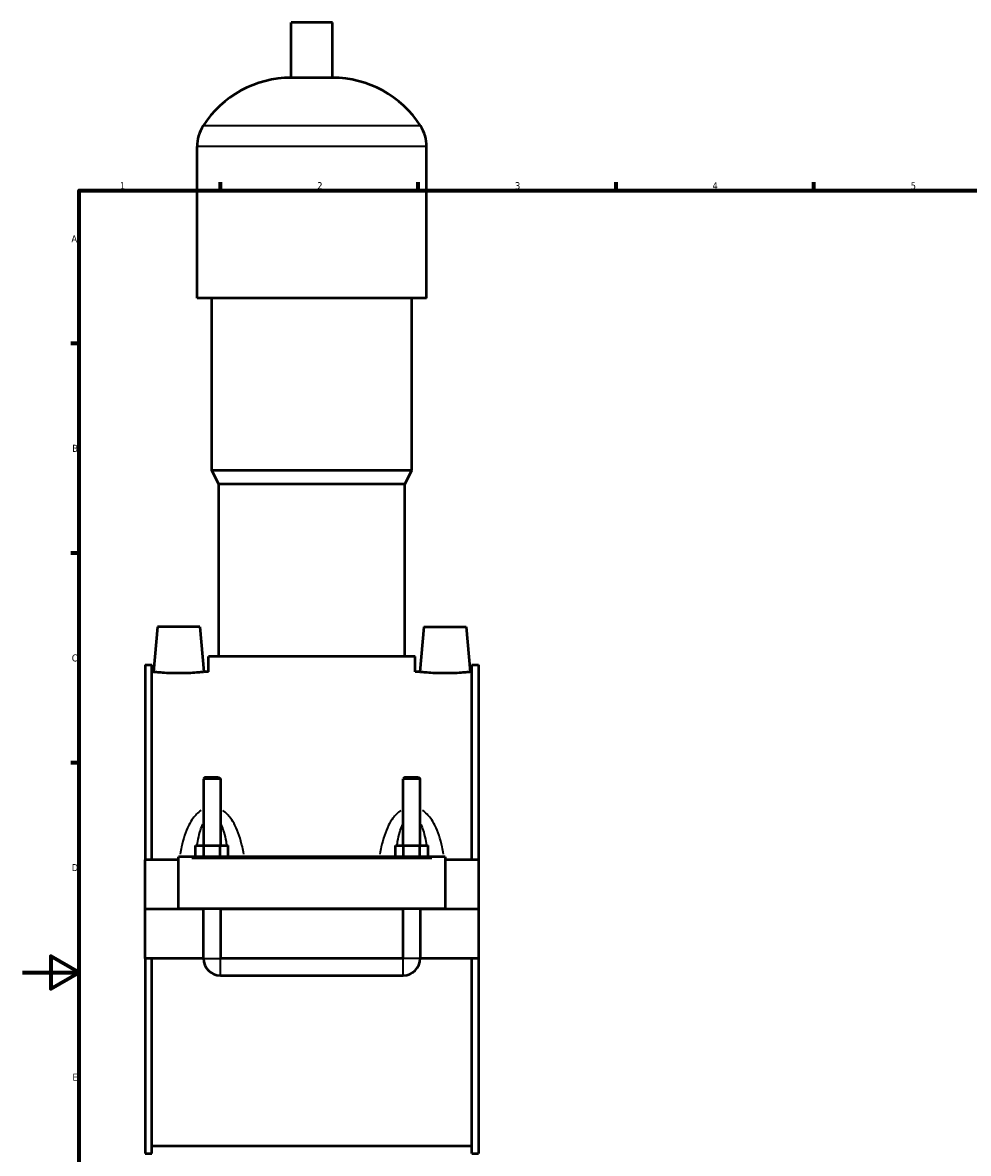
# Model space of a CAD drawing. Header units: millimetres. Extents: x 0 to 961, y -206 to 1211.
# Tile 2 of 8: x 0 to 335, y 233 to 633. Entities that reach past the tile are written whole.
import ezdxf

# ---------------------------------------------------------------- set-up
doc = ezdxf.new("R2010")
doc.units = ezdxf.units.MM
for name, color, linetype, lineweight in [('Border (ISO)', 7, 'Continuous', 70), ('Visible (ISO)', 7, 'Continuous', 50), ('Visible Narrow (ISO)', 7, 'Continuous', 35)]:
    doc.layers.add(name, color=color, linetype=linetype, lineweight=lineweight)
doc.styles.add('Note Text (ISO)', font='tahoma.ttf')

# ---------------------------------------------------------------- blocks, each defined once
blk = doc.blocks.new('Borders Default Border')
at = {"layer": 'Border (ISO)'}
for p, q in [((70.08, 574), (70.08, 576.9)), ((140.17, 574), (140.17, 576.9)), ((210.25, 574), (210.25, 576.9)), ((280.33, 574), (280.33, 576.9)), ((20, 519.75), (17.1, 519.75)), ((20, 445.5), (17.1, 445.5)), ((20, 371.25), (17.1, 371.25))]:
    blk.add_line(p, q, dxfattribs=at)
at = {"layer": 'Border (ISO)', "flags": 128}
for points in [[(20, 20), (20, 574), (821, 574), (821, 20), (20, 20)], [(0, 297), (20, 297), (10, 302.77), (10, 291.23), (20, 297)]]:
    blk.add_lwpolyline(points, dxfattribs=at)
at = {"layer": 'Border (ISO)', "color": 232, "true_color": 0xca0064, "char_height": 2.5, "attachment_point": 7, "style": 'Note Text (ISO)'}
for s, insert in [('1', (34.48, 574.4)), ('2', (104.37, 574.4)), ('3', (174.43, 574.35)), ('4', (244.42, 574.4)), ('5', (314.64, 574.35)), ('A', (17.29, 555.62)), ('B', (17.59, 481.38)), ('C', (17.43, 407.08)), ('D', (17.43, 332.88)), ('E', (17.64, 258.63))]:
    blk.add_mtext(s, dxfattribs=dict(at, insert=insert))

msp = doc.modelspace()

# ---------------------------------------------------------------- linework, layer by layer
at = {"layer": 'Visible (ISO)'}
for p, q in [((109.7785, 633.4169), (95.1385, 633.4169)), ((95.1385, 613.8969), (95.1385, 633.4169)), ((109.7785, 613.8969), (109.7785, 633.4169)), ((109.7785, 613.8969), (95.1385, 613.8969)), ((61.7919, 535.8169), (61.7919, 589.4969)), ((143.1252, 535.8169), (143.1252, 589.4969)), ((143.1252, 535.8169), (61.7919, 535.8169)), ((67.0785, 474.8169), (67.0785, 535.8169)), ((137.8385, 474.8169), (137.8385, 535.8169)), ((137.8385, 474.8169), (67.0785, 474.8169)), ((69.5185, 469.9369), (67.0785, 474.8169)), ((135.3985, 469.9369), (137.8385, 474.8169)), ((135.3985, 469.9369), (69.5185, 469.9369)), ((69.5185, 408.9369), (69.5185, 469.9369)), ((135.3985, 408.9369), (135.3985, 469.9369)), ((47.7585, 419.4169), (46.3587, 403.4169)), ((62.7585, 419.4169), (47.7585, 419.4169)), ((62.7585, 419.4169), (64.1584, 403.4169)), ((142.1585, 419.4169), (140.7587, 403.4169)), ((142.1585, 419.4169), (157.1585, 419.4169)), ((157.1585, 419.4169), (158.5584, 403.4169)), ((139.0585, 408.9369), (65.8585, 408.9369)), ((65.8585, 403.4169), (65.8585, 408.9369)), ((139.0585, 403.4169), (139.0585, 408.9369)), ((43.4585, 405.9369), (43.4585, 336.9169)), ((43.4585, 405.9369), (45.8185, 405.9369)), ((45.8185, 336.9169), (45.8185, 405.9369)), ((159.0985, 336.9169), (159.0985, 405.9369)), ((159.0985, 405.9369), (161.4585, 405.9369)), ((161.4585, 405.9369), (161.4585, 336.9169)), ((46.3587, 403.4169), (45.8185, 403.4169)), ((65.8585, 403.4169), (64.1584, 403.4169)), ((140.7587, 403.4169), (139.0585, 403.4169)), ((159.0985, 403.4169), (158.5584, 403.4169)), ((64.6585, 366.1335), (64.0585, 365.5335)), ((70.0585, 365.5335), (64.0585, 365.5335)), ((64.0585, 365.5335), (64.0585, 341.9169)), ((64.6585, 366.1335), (69.4585, 366.1335)), ((69.4585, 366.1335), (70.0585, 365.5335)), ((70.0585, 365.5335), (70.0585, 341.9169)), ((135.4585, 366.1335), (134.8585, 365.5335)), ((140.8585, 365.5335), (134.8585, 365.5335)), ((134.8585, 341.9169), (134.8585, 365.5335)), ((135.4585, 366.1335), (140.2585, 366.1335)), ((140.2585, 366.1335), (140.8585, 365.5335)), ((140.8585, 341.9169), (140.8585, 365.5335)), ((61.285, 337.9169), (61.285, 341.9169)), ((61.285, 341.9169), (64.1718, 341.9169)), ((64.1718, 337.9169), (64.1718, 341.9169)), ((64.1718, 341.9169), (69.9453, 341.9169)), ((69.9453, 337.9169), (69.9453, 341.9169)), ((69.9453, 341.9169), (72.832, 341.9169)), ((72.832, 337.9169), (72.832, 341.9169)), ((132.085, 337.9169), (132.085, 341.9169)), ((132.085, 341.9169), (134.9718, 341.9169)), ((134.9718, 337.9169), (134.9718, 341.9169)), ((134.9718, 341.9169), (140.7453, 341.9169)), ((140.7453, 337.9169), (140.7453, 341.9169)), ((140.7453, 341.9169), (143.632, 341.9169)), ((143.632, 337.9169), (143.632, 341.9169)), ((55.2585, 336.9169), (43.4585, 336.9169)), ((43.4585, 319.4669), (43.4585, 336.9169)), ((55.2585, 337.4169), (55.2585, 337.9169)), ((149.6585, 337.9169), (55.2585, 337.9169)), ((55.2585, 319.4669), (55.2585, 337.4169)), ((149.6585, 337.9169), (149.6585, 337.4169)), ((149.6585, 337.4169), (149.6585, 319.4669)), ((161.4585, 336.9169), (149.6585, 336.9169)), ((161.4585, 336.9169), (161.4585, 319.4669)), ((43.4585, 319.4669), (55.2585, 319.4669)), ((43.4585, 301.9169), (43.4585, 319.3669)), ((64.0585, 319.3669), (43.4585, 319.3669)), ((149.6585, 319.4669), (55.2585, 319.4669)), ((64.0585, 319.4669), (64.0585, 319.3669)), ((64.0585, 301.9169), (64.0585, 319.3669)), ((70.0585, 319.4669), (70.0585, 319.3669)), ((134.8585, 319.3669), (70.0585, 319.3669)), ((70.0585, 319.3669), (70.0585, 301.9169)), ((134.8585, 319.3669), (134.8585, 319.4669)), ((134.8585, 301.9169), (134.8585, 319.3669)), ((140.8585, 319.3669), (140.8585, 319.4669)), ((161.4585, 319.3669), (140.8585, 319.3669)), ((140.8585, 319.3669), (140.8585, 301.9169)), ((149.6585, 319.4669), (161.4585, 319.4669)), ((161.4585, 319.3669), (161.4585, 301.9169)), ((64.0585, 301.9169), (43.4585, 301.9169)), ((43.4585, 301.9169), (43.4585, 232.8969)), ((45.8185, 232.8969), (45.8185, 301.9169)), ((134.8585, 301.9169), (70.0585, 301.9169)), ((161.4585, 301.9169), (140.8585, 301.9169)), ((159.0985, 232.8969), (159.0985, 301.9169)), ((161.4585, 301.9169), (161.4585, 232.8969)), ((70.0585, 295.9169), (134.8585, 295.9169)), ((43.4585, 232.8969), (45.8185, 232.8969)), ((159.0985, 235.4169), (45.8185, 235.4169)), ((159.0985, 232.8969), (161.4585, 232.8969))]:
    msp.add_line(p, q, dxfattribs=at)
for centre, radius, start, end in [((95.1385, 576.8507), 37.0461, 90, 147.387579), ((109.7785, 576.8507), 37.0461, 32.612421, 90), ((75.3738, 589.4969), 13.5819, 147.387579, 180), ((129.5433, 589.4969), 13.5819, 0, 32.612421), ((70.0585, 301.9169), 6, 180, 270), ((134.8585, 301.9169), 6, 270, 0)]:
    msp.add_arc(centre, radius, start, end, dxfattribs=at)
for points, knots in [([(55.2585, 402.9396), (54.1369, 402.9396), (52.9417, 402.9648), (50.7461, 403.0553), (49.7455, 403.1193), (48.1684, 403.2391), (47.486, 403.3027), (46.5811, 403.3922), (46.3587, 403.4169), (46.3587, 403.4169)], [2.69044423, 2.69044423, 2.69044423, 2.69044423, 3.02693117, 3.02693117, 3.36341811, 3.36341811, 3.6995418, 3.6995418, 4.0356655, 4.0356655, 4.0356655, 4.0356655]), ([(64.1584, 403.4169), (64.1584, 403.4169), (63.9365, 403.3922), (63.0337, 403.3029), (62.3528, 403.2395), (60.7771, 403.1197), (59.7758, 403.0556), (57.5781, 402.9648), (56.3815, 402.9396), (55.2585, 402.9396)], [6.72610888, 6.72610888, 6.72610888, 6.72610888, 7.06182085, 7.06182085, 7.39753283, 7.39753283, 7.73443191, 7.73443191, 8.07133099, 8.07133099, 8.07133099, 8.07133099]), ([(149.6585, 402.9396), (148.5355, 402.9396), (147.339, 402.9648), (145.1413, 403.0556), (144.14, 403.1197), (142.5643, 403.2395), (141.8834, 403.3029), (140.9806, 403.3922), (140.7587, 403.4169), (140.7587, 403.4169)], [0, 0, 0, 0, 0.33689908, 0.33689908, 0.67379816, 0.67379816, 1.00951014, 1.00951014, 1.34522211, 1.34522211, 1.34522211, 1.34522211]), ([(158.5584, 403.4169), (158.5584, 403.4169), (158.336, 403.3922), (157.4311, 403.3027), (156.7487, 403.2391), (155.1716, 403.1193), (154.171, 403.0553), (151.9753, 402.9648), (150.7802, 402.9396), (149.6585, 402.9396)], [4.0356655, 4.0356655, 4.0356655, 4.0356655, 4.37178919, 4.37178919, 4.70791288, 4.70791288, 5.04439982, 5.04439982, 5.38088676, 5.38088676, 5.38088676, 5.38088676])]:
    msp.add_open_spline(points, degree=3, knots=knots, dxfattribs=at)
at = {"layer": 'Visible Narrow (ISO)'}
for p, q in [((140.5095, 596.8169), (64.4076, 596.8169)), ((142.6245, 589.4969), (62.2925, 589.4969)), ((59.9785, 337.4169), (144.9385, 337.4169)), ((64.0955, 301.9169), (70.0216, 301.9169)), ((70.0585, 295.9538), (70.0585, 301.8799)), ((134.8585, 295.9538), (134.8585, 301.8799)), ((140.8216, 301.9169), (134.8955, 301.9169))]:
    msp.add_line(p, q, dxfattribs=at)
for points, knots in [([(63.2327, 354.3781), (62.6571, 354.0029), (62.1271, 353.5592), (61.1962, 352.6238), (60.7876, 352.1389), (59.8283, 350.8387), (59.3216, 349.9883), (58.29, 347.9509), (57.8049, 346.7396), (56.9455, 344.1707), (56.5806, 342.8075), (56.0858, 340.5934), (55.9207, 339.7577), (55.7722, 338.9156)], [-2.47588225, -2.47588225, -2.47588225, -2.47588225, -2.26924238, -2.26924238, -2.07985734, -2.07985734, -1.78677728, -1.78677728, -1.40577321, -1.40577321, -0.99982789, -0.99982789, -0.75763761, -0.75763761, -0.75763761, -0.75763761]), ([(78.3449, 338.9156), (78.1964, 339.7577), (78.0313, 340.5934), (77.5365, 342.8075), (77.1716, 344.1707), (76.3122, 346.7396), (75.8271, 347.9509), (74.7955, 349.9883), (74.2888, 350.8387), (73.3294, 352.1389), (72.9209, 352.6238), (71.99, 353.5592), (71.46, 354.0029), (70.8844, 354.3781)], [-5.00846749, -5.00846749, -5.00846749, -5.00846749, -4.76627722, -4.76627722, -4.36033189, -4.36033189, -3.97932782, -3.97932782, -3.68624776, -3.68624776, -3.49686272, -3.49686272, -3.29022285, -3.29022285, -3.29022285, -3.29022285]), ([(134.0327, 354.3781), (133.4571, 354.0029), (132.9271, 353.5592), (131.9962, 352.6238), (131.5876, 352.1389), (130.6283, 350.8387), (130.1216, 349.9883), (129.09, 347.9509), (128.6049, 346.7396), (127.7455, 344.1707), (127.3806, 342.8075), (126.8858, 340.5934), (126.7207, 339.7577), (126.5722, 338.9156)], [-2.47598979, -2.47598979, -2.47598979, -2.47598979, -2.2693497, -2.2693497, -2.0799643, -2.0799643, -1.7868839, -1.7868839, -1.40587938, -1.40587938, -0.99993781, -0.99993781, -0.75774515, -0.75774515, -0.75774515, -0.75774515]), ([(149.1449, 338.9156), (148.9964, 339.7577), (148.8313, 340.5934), (148.3365, 342.8075), (147.9716, 344.1707), (147.1122, 346.7396), (146.6271, 347.9509), (145.5955, 349.9883), (145.0888, 350.8387), (144.1295, 352.1389), (143.7209, 352.6238), (142.79, 353.5592), (142.26, 354.0029), (141.6844, 354.3781)], [-5.00857501, -5.00857501, -5.00857501, -5.00857501, -4.76638236, -4.76638236, -4.36044079, -4.36044079, -3.97943627, -3.97943627, -3.68635587, -3.68635587, -3.49697047, -3.49697047, -3.29033038, -3.29033038, -3.29033038, -3.29033038]), ([(61.8842, 342.3567), (61.9391, 342.6809), (61.9966, 343.003), (62.2722, 344.4627), (62.5231, 345.5731), (63.0567, 347.4407), (63.3188, 348.2202), (63.7083, 349.1558), (63.7997, 349.3626), (63.8948, 349.5635)], [1.298947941, 1.298947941, 1.298947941, 1.298947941, 1.405773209, 1.405773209, 1.786777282, 1.786777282, 2.079857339, 2.079857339, 2.165492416, 2.165492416, 2.165492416, 2.165492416]), ([(70.2223, 349.5635), (70.3174, 349.3626), (70.4088, 349.1558), (70.7983, 348.2202), (71.0604, 347.4407), (71.594, 345.5731), (71.8449, 344.4627), (72.1204, 343.003), (72.178, 342.6809), (72.2329, 342.3567)], [3.600612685, 3.600612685, 3.600612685, 3.600612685, 3.686247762, 3.686247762, 3.979327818, 3.979327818, 4.360331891, 4.360331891, 4.46715716, 4.46715716, 4.46715716, 4.46715716]), ([(132.6842, 342.3567), (132.7391, 342.6809), (132.7966, 343.003), (133.0722, 344.4627), (133.3231, 345.5731), (133.8567, 347.4407), (134.1188, 348.2202), (134.5083, 349.1558), (134.5997, 349.3626), (134.6948, 349.5635)], [1.299055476, 1.299055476, 1.299055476, 1.299055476, 1.405879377, 1.405879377, 1.786883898, 1.786883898, 2.079964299, 2.079964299, 2.16559995, 2.16559995, 2.16559995, 2.16559995]), ([(141.0223, 349.5635), (141.1174, 349.3626), (141.2088, 349.1558), (141.5983, 348.2202), (141.8604, 347.4407), (142.394, 345.5731), (142.6449, 344.4627), (142.9204, 343.003), (142.978, 342.6809), (143.0329, 342.3567)], [3.600720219, 3.600720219, 3.600720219, 3.600720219, 3.686355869, 3.686355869, 3.97943627, 3.97943627, 4.360440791, 4.360440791, 4.467264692, 4.467264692, 4.467264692, 4.467264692])]:
    msp.add_open_spline(points, degree=3, knots=knots, dxfattribs=at)

# ---------------------------------------------------------------- block references
msp.add_blockref('Borders Default Border', (0, 0))

doc.saveas('drawing.dxf')
